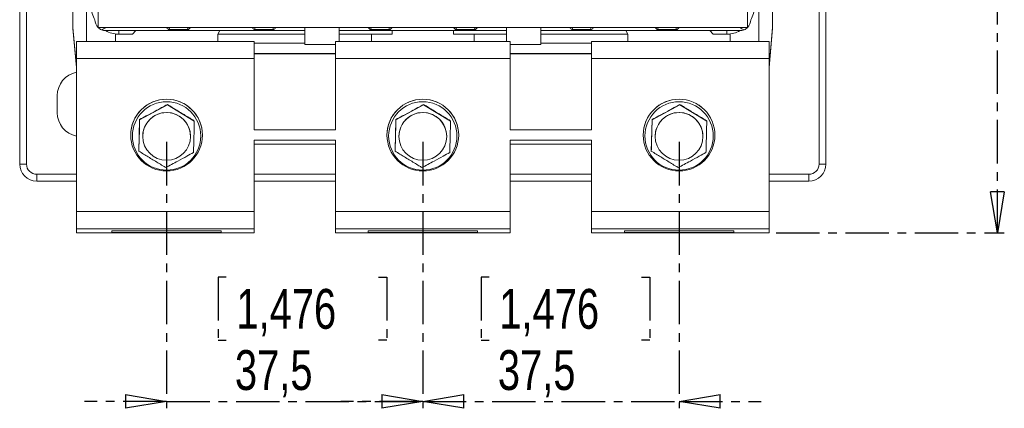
# Model space of a CAD drawing. Header units: millimetres. Extents: x 0 to 841, y 0 to 594.
# Tile 3 of 11: x 153 to 297, y 325 to 382. Entities that reach past the tile are written whole.
import ezdxf

# ---------------------------------------------------------------- set-up
doc = ezdxf.new("R2010")
doc.units = ezdxf.units.MM
doc.linetypes.add('CENTER', pattern=[10.16, 6.35, -1.27, 1.27, -1.27])
doc.layers.add('CENTRO', color=7, linetype='CENTER')
doc.styles.add('SLDTEXTSTYLE3', font='TXT', dxfattribs={"width": 0.75})
doc.dimstyles.new('SLDDIMSTYLE0', dxfattribs={"dimtxt": 5.820833, "dimasz": 6, "dimexe": 0, "dimexo": 0.0625, "dimgap": 1.455208, "dimtad": 1, "dimdec": 1, "dimrnd": 1e-09, "dimzin": 12, "dimdsep": 46, "dimtxsty": 'SLDTEXTSTYLE3', "dimblk1": 'CLOSED', "dimblk2": 'CLOSED', "dimsah": 1, "dimcen": 0.09, "dimadec": 0, "dimazin": 3, "dimtfac": 1, "dimtdec": 1, "dimtmove": 0, "dimatfit": 0, "dimldrblk": 'CLOSED', "dimfxl": 0, "dimfrac": 2, "dimtolj": 1, "dimtzin": 12, "dimarcsym": 0})
doc.dimstyles.new('SLDDIMSTYLE1', dxfattribs={"dimtxt": 5.820833, "dimasz": 6, "dimexe": 0, "dimexo": 0.0625, "dimgap": 1.455208, "dimtad": 1, "dimdec": 1, "dimrnd": 1e-09, "dimzin": 12, "dimdsep": 46, "dimtxsty": 'SLDTEXTSTYLE3', "dimblk1": 'CLOSED', "dimblk2": 'CLOSED', "dimsah": 1, "dimcen": 0.09, "dimadec": 0, "dimazin": 3, "dimtfac": 1, "dimtdec": 1, "dimtofl": 0, "dimtmove": 0, "dimatfit": 3, "dimldrblk": 'CLOSED', "dimfxl": 0, "dimfrac": 2, "dimtolj": 1, "dimtzin": 12, "dimarcsym": 0})

# ---------------------------------------------------------------- blocks, each defined once
blk = doc.blocks.new('_CLOSED')
at = {"color": 0, "linetype": 'ByBlock', "lineweight": -2}
for p, q in [((-1, 0.166667), (0, 0)), ((-1, 0.166667), (-1, -0.166667)), ((0, 0), (-1, -0.166667)), ((0, 0), (-1, 0))]:
    blk.add_line(p, q, dxfattribs=at)
blk = doc.blocks.new('_D')
at = {"layer": 'CENTRO'}
for p, q in [((174.66, 364.02), (174.66, 325.07)), ((212.16, 364.02), (212.16, 325.07)), ((183.39, 344.26), (182.21, 344.26)), ((182.21, 344.26), (182.21, 335.01)), ((205.69, 344.26), (206.87, 344.26)), ((206.87, 344.26), (206.87, 335.01)), ((182.21, 335.01), (183.39, 335.01)), ((206.87, 335.01), (205.69, 335.01)), ((174.66, 326.07), (162.66, 326.07)), ((174.66, 326.07), (212.16, 326.07)), ((212.16, 326.07), (224.16, 326.07))]:
    blk.add_line(p, q, dxfattribs=at)
at = {"layer": 'CENTRO', "xscale": 6, "yscale": 6}
blk.add_blockref('_CLOSED', (174.66, 326.07, -2.69), dxfattribs=at)
at = {"layer": 'CENTRO', "xscale": 6, "yscale": 6, "rotation": 180.0000000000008}
blk.add_blockref('_CLOSED', (212.16, 326.07, -2.69), dxfattribs=at)
at = {"layer": 'CENTRO', "char_height": 5.821, "attachment_point": 1, "style": 'SLDTEXTSTYLE3'}
for s, insert in [('1,476', (184.87, 342.52, -2.69)), ('37,5', (184.66, 333.57, -2.69))]:
    blk.add_mtext(s, dxfattribs=dict(at, insert=insert))
blk = doc.blocks.new('_D_1')
at = {"layer": 'CENTRO'}
for p, q in [((212.16, 364.02), (212.16, 325.07)), ((249.66, 364.02), (249.66, 325.07)), ((221.88, 344.26), (220.7, 344.26)), ((220.7, 344.26), (220.7, 335.01)), ((244.18, 344.26), (245.36, 344.26)), ((245.36, 344.26), (245.36, 335.01)), ((220.7, 335.01), (221.88, 335.01)), ((245.36, 335.01), (244.18, 335.01)), ((212.16, 326.07), (200.16, 326.07)), ((212.16, 326.07), (249.66, 326.07)), ((249.66, 326.07), (261.66, 326.07))]:
    blk.add_line(p, q, dxfattribs=at)
at = {"layer": 'CENTRO', "xscale": 6, "yscale": 6}
blk.add_blockref('_CLOSED', (212.16, 326.07, -2.69), dxfattribs=at)
at = {"layer": 'CENTRO', "xscale": 6, "yscale": 6, "rotation": 180.0000000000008}
blk.add_blockref('_CLOSED', (249.66, 326.07, -2.69), dxfattribs=at)
at = {"layer": 'CENTRO', "char_height": 5.821, "attachment_point": 1, "style": 'SLDTEXTSTYLE3'}
for s, insert in [('1,476', (223.35, 342.52, -2.69)), ('37,5', (223.14, 333.57, -2.69))]:
    blk.add_mtext(s, dxfattribs=dict(at, insert=insert))
blk = doc.blocks.new('_D_2')
at = {"layer": 'CENTRO'}
for p, q in [((263.86, 515.85), (297.26, 515.85)), ((296.26, 350.73), (296.26, 515.85)), ((278.07, 443.01), (278.07, 444.19)), ((278.07, 444.19), (287.32, 444.19)), ((287.32, 444.19), (287.32, 443.01)), ((278.07, 420.71), (278.07, 419.53)), ((278.07, 419.53), (287.32, 419.53)), ((287.32, 419.53), (287.32, 420.71)), ((263.86, 350.73), (297.26, 350.73))]:
    blk.add_line(p, q, dxfattribs=at)
at = {"layer": 'CENTRO', "xscale": 6, "yscale": 6}
for p, rotation in [((296.26, 515.85, -2.69), 90.00000000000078), ((296.26, 350.73, -2.69), 270.0000000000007)]:
    blk.add_blockref('_CLOSED', p, dxfattribs=dict(at, rotation=rotation))
at = {"layer": 'CENTRO', "char_height": 5.821, "attachment_point": 1, "rotation": 90, "style": 'SLDTEXTSTYLE3'}
for s, insert in [('6,501', (279.82, 422.18, -2.69)), ('165,1', (288.76, 419.82, -2.69))]:
    blk.add_mtext(s, dxfattribs=dict(at, insert=insert))

msp = doc.modelspace()

# ---------------------------------------------------------------- linework, layer by layer
at = {"color": 7, "linetype": 'Continuous', "lineweight": 15}
for p, q in [((164.63, 485.82), (164.63, 380.76)), ((259.69, 380.76), (259.69, 485.82)), ((153.16, 396.89), (153.16, 360.79)), ((271.16, 360.79), (271.16, 396.89)), ((160.96, 389.74), (160.96, 380.74)), ((263.36, 389.74), (263.36, 380.74)), ((162.96, 388.24), (162.96, 378.7)), ((261.36, 388.24), (261.36, 378.7)), ((160.96, 380.74), (161.46, 375.02)), ((160.96, 380.63), (160.96, 380.74)), ((161.46, 374.92), (160.96, 380.63)), ((164.63, 380.76), (259.69, 380.76)), ((177.86, 380.44), (174.96, 380.44)), ((190.36, 380.44), (187.46, 380.44)), ((194.91, 378.29), (194.91, 380.76)), ((199.91, 380.76), (199.91, 378.7)), ((204.46, 380.44), (207.36, 380.44)), ((216.96, 380.44), (219.86, 380.44)), ((224.41, 378.7), (224.41, 380.76)), ((229.41, 378.29), (229.41, 380.76)), ((236.86, 380.44), (233.96, 380.44)), ((249.36, 380.44), (246.46, 380.44)), ((262.86, 375.02), (263.36, 380.74)), ((263.36, 380.63), (262.86, 374.92)), ((263.36, 380.74), (263.36, 380.63)), ((165.76, 380.29), (194.91, 380.29)), ((169.66, 379.79), (167.16, 379.79)), ((167.16, 379.79), (167.16, 378.7)), ((170.16, 380.29), (169.66, 379.79)), ((182.16, 379.79), (182.46, 380.29)), ((182.16, 378.7), (182.16, 379.79)), ((224.41, 380.29), (199.91, 380.29)), ((204.66, 378.7), (204.66, 379.79)), ((204.66, 379.79), (207.66, 379.79)), ((207.66, 379.79), (207.66, 380.29)), ((216.66, 380.29), (216.66, 379.79)), ((216.66, 379.79), (219.66, 379.79)), ((219.66, 379.79), (219.66, 378.7)), ((258.56, 380.29), (229.41, 380.29)), ((242.16, 379.79), (241.87, 380.29)), ((242.16, 378.7), (242.16, 379.79)), ((254.16, 380.29), (254.66, 379.79)), ((254.66, 379.79), (257.16, 379.79)), ((257.16, 379.79), (257.16, 378.7)), ((161.46, 378.7), (187.46, 378.7)), ((161.46, 376.22), (161.46, 378.7)), ((187.46, 378.7), (187.46, 376.22)), ((194.91, 378.46), (187.46, 378.46)), ((199.36, 378.29), (194.91, 378.29)), ((199.36, 378.7), (224.96, 378.7)), ((199.36, 376.22), (199.36, 378.7)), ((224.96, 378.7), (224.96, 376.22)), ((229.41, 378.29), (224.96, 378.29)), ((236.86, 378.46), (229.41, 378.46)), ((236.86, 378.7), (262.86, 378.7)), ((236.86, 376.22), (236.86, 378.7)), ((262.86, 378.7), (262.86, 376.22)), ((187.46, 376.22), (161.46, 376.22)), ((161.46, 353.83), (161.46, 376.22)), ((199.36, 376.96), (187.46, 376.96)), ((199.36, 376.88), (187.46, 376.88)), ((187.46, 365.77), (187.46, 376.22)), ((199.36, 376.22), (199.36, 365.77)), ((224.96, 376.22), (199.36, 376.22)), ((236.86, 376.96), (224.96, 376.96)), ((236.86, 376.88), (224.96, 376.88)), ((224.96, 365.77), (224.96, 376.22)), ((236.86, 376.22), (236.86, 365.77)), ((262.86, 376.22), (236.86, 376.22)), ((262.86, 353.83), (262.86, 376.22)), ((158.66, 370.79), (158.66, 368.29)), ((174.78, 369.45), (170.72, 367.24)), ((174.78, 369.45), (174.78, 369.5)), ((178.72, 367.04), (174.78, 369.45)), ((212.28, 369.45), (208.22, 367.24)), ((212.28, 369.45), (212.28, 369.5)), ((216.22, 367.04), (212.28, 369.45)), ((249.78, 369.45), (245.72, 367.24)), ((249.78, 369.45), (249.78, 369.5)), ((253.72, 367.04), (249.78, 369.45)), ((170.72, 367.24), (170.6, 362.62)), ((170.72, 367.24), (170.72, 367.29)), ((208.22, 367.24), (208.1, 362.62)), ((208.22, 367.24), (208.22, 367.29)), ((245.72, 367.24), (245.6, 362.62)), ((245.72, 367.24), (245.72, 367.29)), ((199.36, 365.77), (187.46, 365.77)), ((236.86, 365.77), (224.96, 365.77)), ((187.46, 364.27), (199.36, 364.27)), ((187.46, 353.83), (187.46, 364.27)), ((187.46, 363.68), (199.36, 363.68)), ((199.36, 364.27), (199.36, 353.83)), ((224.96, 364.27), (236.86, 364.27)), ((224.96, 353.83), (224.96, 364.27)), ((224.96, 363.68), (236.86, 363.68)), ((236.86, 364.27), (236.86, 353.83)), ((153.16, 360.79), (154.16, 360.79)), ((271.16, 360.79), (270.16, 360.79)), ((155.66, 358.29), (155.66, 359.29)), ((268.66, 358.29), (268.66, 359.29)), ((155.66, 358.29), (161.46, 358.29)), ((187.46, 358.29), (199.36, 358.29)), ((224.96, 358.29), (236.86, 358.29)), ((262.86, 358.29), (268.66, 358.29)), ((161.46, 351.3), (161.46, 353.83)), ((161.46, 353.83), (187.46, 353.83)), ((187.46, 353.83), (187.46, 351.3)), ((199.36, 351.3), (199.36, 353.83)), ((199.36, 353.83), (224.96, 353.83)), ((224.96, 353.83), (224.96, 351.3)), ((236.86, 351.3), (236.86, 353.83)), ((236.86, 353.83), (262.86, 353.83)), ((262.86, 353.83), (262.86, 351.3)), ((187.46, 351.3), (161.46, 351.3)), ((161.46, 351.3), (161.46, 350.73)), ((161.46, 350.73), (187.46, 350.73)), ((166.66, 351.01), (166.66, 350.77)), ((182.66, 351.01), (166.66, 351.01)), ((166.66, 350.77), (182.66, 350.77)), ((182.66, 350.77), (182.66, 351.01)), ((187.46, 351.3), (187.46, 350.73)), ((224.96, 351.3), (199.36, 351.3)), ((199.36, 351.3), (199.36, 350.73)), ((199.36, 350.73), (224.96, 350.73)), ((204.16, 351.01), (204.16, 350.77)), ((220.16, 351.01), (204.16, 351.01)), ((204.16, 350.77), (220.16, 350.77)), ((220.16, 350.77), (220.16, 351.01)), ((224.96, 351.3), (224.96, 350.73)), ((262.86, 351.3), (236.86, 351.3)), ((236.86, 351.3), (236.86, 350.73)), ((236.86, 350.73), (262.86, 350.73)), ((241.66, 351.01), (241.66, 350.77)), ((257.66, 351.01), (241.66, 351.01)), ((241.66, 350.77), (257.66, 350.77)), ((257.66, 350.77), (257.66, 351.01)), ((262.86, 350.73), (262.86, 351.3))]:
    msp.add_line(p, q, dxfattribs=at)
at = {"color": 8, "linetype": 'Continuous', "lineweight": 15}
for p, q in [((154.16, 360.79), (154.16, 396.89)), ((270.16, 396.89), (270.16, 360.79)), ((167.66, 379.79), (167.66, 380.29)), ((182.16, 379.79), (194.91, 379.79)), ((199.91, 379.79), (204.66, 379.79)), ((219.66, 379.79), (224.41, 379.79)), ((229.41, 379.79), (242.16, 379.79)), ((256.66, 379.79), (256.66, 380.29)), ((161.46, 359.29), (155.66, 359.29)), ((199.36, 359.29), (187.46, 359.29)), ((236.86, 359.29), (224.96, 359.29)), ((268.66, 359.29), (262.86, 359.29))]:
    msp.add_line(p, q, dxfattribs=at)
at = {"color": 7, "linetype": 'Continuous', "lineweight": 15}
for centre, radius in [((174.66, 365.02), 5.25), ((174.66, 364.89), 5), ((212.16, 365.02), 5.25), ((212.16, 364.89), 5), ((249.66, 365.02), 5.25), ((249.66, 364.89), 5), ((174.66, 364.83), 3.5), ((212.16, 364.83), 3.5), ((249.66, 364.83), 3.5)]:
    msp.add_circle(centre, radius, dxfattribs=at)
at = {"color": 8, "linetype": 'Continuous', "lineweight": 15}
for centre, start, end in [((167.66, 383.79), 180, 208.9679), ((256.66, 383.79), 331.0321, 360), ((167.66, 383.79), 241.0321, 270), ((256.66, 383.79), 270, 298.9679)]:
    msp.add_arc(centre, 4, start, end, dxfattribs=at)
at = {"color": 7, "linetype": 'Continuous', "lineweight": 15}
for centre, radius, start, end in [((165.76, 381.89), 1.6, 180, 225), ((258.56, 381.89), 1.6, 315, 0), ((165.76, 381.89), 1.6, 225, 247.4967), ((258.56, 381.89), 1.6, 292.5033, 315), ((165.76, 381.89), 1.6, 247.4964, 270), ((258.56, 381.89), 1.6, 270, 292.5036), ((162.16, 370.79), 3.5, 101.537, 180), ((174.66, 365.01), 5.25, 89.9988, 179.999), ((174.66, 365.01), 5.25, 0.0011, 90.0012), ((212.16, 365.01), 5.25, 89.9988, 179.999), ((212.16, 365.01), 5.25, 0.001, 90.0012), ((249.66, 365.01), 5.25, 89.9988, 179.999), ((249.66, 365.01), 5.25, 0.0011, 90.0011), ((162.16, 368.29), 3.5, 180, 258.463), ((174.66, 364.82), 3.5, 58.5431, 179.9983), ((174.66, 364.82), 3.5, 0.0003, 58.5448), ((212.16, 364.82), 3.5, 58.5431, 179.9983), ((212.16, 364.82), 3.5, 0.0004, 58.5447), ((249.66, 364.82), 3.5, 58.543, 179.9984), ((249.66, 364.82), 3.5, 0.0004, 58.5447), ((155.66, 360.79), 2.5, 180, 270), ((155.66, 360.79), 1.5, 180, 270), ((268.66, 360.79), 1.5, 270, 0), ((268.66, 360.79), 2.5, 270, 0)]:
    msp.add_arc(centre, radius, start, end, dxfattribs=at)
for centre, major_axis, ratio, start_param, end_param in [((165.76, 381.89), (1.48, 1.48), 0.414214, 3.927002, 4.31969), ((174.66, 381), (0, -0.707), 0.707107, 0.648882, 1.226793), ((178.16, 381), (0, 0.707), 0.707107, 1.914799, 2.492711), ((187.16, 381), (0, -0.707), 0.707107, 0.648882, 1.226793), ((190.66, 381), (0, 0.707), 0.707107, 1.914799, 2.492711), ((204.16, 381), (0, -0.707), 0.707107, 0.648882, 1.226793), ((207.66, 381), (0, 0.707), 0.707107, 1.914799, 2.492711), ((216.66, 381), (0, -0.707), 0.707107, 0.648882, 1.226793), ((220.16, 381), (0, 0.707), 0.707107, 1.914799, 2.492711), ((233.66, 381), (0, -0.707), 0.707107, 0.648882, 1.226793), ((237.16, 381), (0, 0.707), 0.707107, 1.914799, 2.492711), ((246.16, 381), (0, -0.707), 0.707107, 0.648882, 1.226793), ((249.66, 381), (0, 0.707), 0.707107, 1.914799, 2.492711), ((258.56, 381.89), (-1.48, 1.48), 0.414214, 1.963495, 2.356184)]:
    msp.add_ellipse(centre, major_axis=major_axis, ratio=ratio, start_param=start_param, end_param=end_param, dxfattribs=at)
for points, knots in [([(174.66, 380.76), (174.66, 380.76), (174.77, 380.63), (174.87, 380.53), (174.96, 380.44)], [0, 0, 0, 0, 0.012395, 1, 1, 1, 1]), ([(177.86, 380.44), (177.96, 380.53), (178.06, 380.63), (178.16, 380.76), (178.16, 380.76)], [0, 0, 0, 0, 0.987608, 1, 1, 1, 1]), ([(187.16, 380.76), (187.16, 380.76), (187.27, 380.63), (187.37, 380.53), (187.46, 380.44)], [0, 0, 0, 0, 0.0123952, 1, 1, 1, 1]), ([(190.36, 380.44), (190.46, 380.53), (190.56, 380.63), (190.66, 380.76), (190.66, 380.76)], [0, 0, 0, 0, 0.9876062, 1, 1, 1, 1]), ([(204.16, 380.76), (204.16, 380.76), (204.27, 380.63), (204.37, 380.53), (204.46, 380.44)], [0, 0, 0, 0, 0.012395, 1, 1, 1, 1]), ([(207.36, 380.44), (207.46, 380.53), (207.56, 380.63), (207.66, 380.76), (207.66, 380.76)], [0, 0, 0, 0, 0.987605, 1, 1, 1, 1]), ([(216.66, 380.76), (216.66, 380.76), (216.77, 380.63), (216.87, 380.53), (216.96, 380.44)], [0, 0, 0, 0, 0.012395, 1, 1, 1, 1]), ([(219.86, 380.44), (219.96, 380.53), (220.06, 380.63), (220.16, 380.76), (220.16, 380.76)], [0, 0, 0, 0, 0.987605, 1, 1, 1, 1]), ([(233.96, 380.44), (233.87, 380.53), (233.77, 380.63), (233.66, 380.76), (233.66, 380.76)], [0, 0, 0, 0, 0.9876062, 1, 1, 1, 1]), ([(236.86, 380.44), (236.96, 380.53), (237.06, 380.63), (237.16, 380.76), (237.16, 380.76)], [0, 0, 0, 0, 0.9876048, 1, 1, 1, 1]), ([(246.16, 380.76), (246.16, 380.76), (246.27, 380.63), (246.37, 380.53), (246.46, 380.44)], [0, 0, 0, 0, 0.012392, 1, 1, 1, 1]), ([(249.66, 380.76), (249.66, 380.76), (249.56, 380.63), (249.46, 380.53), (249.36, 380.44)], [0, 0, 0, 0, 0.012395, 1, 1, 1, 1]), ([(174.78, 369.5), (174.5, 369.35), (173.94, 369.04), (172.89, 368.46), (171.76, 367.85), (171.04, 367.47), (170.72, 367.29)], [0, 0, 0, 0, 0.216456, 0.440314, 0.751902, 1, 1, 1, 1]), ([(178.72, 367.09), (178.57, 367.18), (178.2, 367.41), (177.58, 367.79), (176.86, 368.22), (176.15, 368.66), (175.45, 369.09), (175.01, 369.36), (174.78, 369.5)], [0, 0, 0, 0, 0.120555, 0.298889, 0.476751, 0.645647, 0.814882, 1, 1, 1, 1]), ([(212.28, 369.5), (212, 369.35), (211.44, 369.04), (210.39, 368.46), (209.26, 367.85), (208.54, 367.47), (208.22, 367.29)], [0, 0, 0, 0, 0.216456, 0.440314, 0.751903, 1, 1, 1, 1]), ([(216.22, 367.09), (216.07, 367.18), (215.7, 367.41), (215.08, 367.79), (214.36, 368.22), (213.65, 368.66), (212.95, 369.09), (212.51, 369.36), (212.28, 369.5)], [0, 0, 0, 0, 0.1205553, 0.2988894, 0.4767508, 0.6456475, 0.8148819, 1, 1, 1, 1]), ([(249.78, 369.5), (249.5, 369.35), (248.94, 369.04), (247.89, 368.46), (246.76, 367.85), (246.04, 367.47), (245.72, 367.29)], [0, 0, 0, 0, 0.216456, 0.440314, 0.751903, 1, 1, 1, 1]), ([(253.72, 367.09), (253.57, 367.18), (253.2, 367.41), (252.58, 367.79), (251.86, 368.22), (251.15, 368.66), (250.45, 369.09), (250.01, 369.36), (249.78, 369.5)], [0, 0, 0, 0, 0.120555, 0.298889, 0.476751, 0.645647, 0.814882, 1, 1, 1, 1]), ([(170.72, 367.29), (170.71, 366.98), (170.7, 366.33), (170.67, 365.13), (170.63, 363.85), (170.61, 363.04), (170.6, 362.68)], [0, 0, 0, 0, 0.216457, 0.440314, 0.751902, 1, 1, 1, 1]), ([(178.6, 362.47), (178.61, 362.79), (178.63, 363.43), (178.66, 364.62), (178.69, 365.9), (178.71, 366.73), (178.72, 367.09)], [0, 0, 0, 0, 0.216457, 0.440314, 0.751902, 1, 1, 1, 1]), ([(208.22, 367.29), (208.21, 366.98), (208.2, 366.33), (208.17, 365.13), (208.13, 363.85), (208.11, 363.04), (208.1, 362.68)], [0, 0, 0, 0, 0.216457, 0.440314, 0.751902, 1, 1, 1, 1]), ([(216.1, 362.47), (216.11, 362.79), (216.13, 363.43), (216.16, 364.62), (216.19, 365.9), (216.21, 366.73), (216.22, 367.09)], [0, 0, 0, 0, 0.216457, 0.440314, 0.751902, 1, 1, 1, 1]), ([(245.72, 367.29), (245.71, 366.98), (245.7, 366.33), (245.67, 365.13), (245.63, 363.85), (245.61, 363.04), (245.6, 362.68)], [0, 0, 0, 0, 0.216457, 0.440314, 0.751902, 1, 1, 1, 1]), ([(253.6, 362.47), (253.61, 362.79), (253.63, 363.43), (253.66, 364.62), (253.69, 365.9), (253.71, 366.73), (253.72, 367.09)], [0, 0, 0, 0, 0.216457, 0.440314, 0.751902, 1, 1, 1, 1]), ([(170.6, 362.68), (170.83, 362.53), (171.28, 362.26), (171.97, 361.83), (172.68, 361.4), (173.4, 360.96), (174.02, 360.58), (174.4, 360.36), (174.54, 360.27)], [0, 0, 0, 0, 0.185118, 0.354353, 0.523248, 0.70111, 0.879445, 1, 1, 1, 1]), ([(174.54, 360.27), (174.82, 360.42), (175.39, 360.72), (176.44, 361.29), (177.56, 361.9), (178.28, 362.3), (178.6, 362.47)], [0, 0, 0, 0, 0.216456, 0.440314, 0.751903, 1, 1, 1, 1]), ([(208.1, 362.68), (208.33, 362.53), (208.78, 362.26), (209.47, 361.83), (210.18, 361.4), (210.9, 360.96), (211.52, 360.58), (211.9, 360.36), (212.04, 360.27)], [0, 0, 0, 0, 0.185118, 0.354352, 0.523248, 0.70111, 0.879445, 1, 1, 1, 1]), ([(212.04, 360.27), (212.32, 360.42), (212.89, 360.72), (213.94, 361.29), (215.06, 361.9), (215.78, 362.3), (216.1, 362.47)], [0, 0, 0, 0, 0.216457, 0.440314, 0.751903, 1, 1, 1, 1]), ([(245.6, 362.68), (245.83, 362.53), (246.28, 362.26), (246.97, 361.83), (247.68, 361.4), (248.4, 360.96), (249.02, 360.58), (249.4, 360.36), (249.54, 360.27)], [0, 0, 0, 0, 0.185118, 0.354353, 0.523248, 0.70111, 0.879445, 1, 1, 1, 1]), ([(249.54, 360.27), (249.82, 360.42), (250.39, 360.72), (251.44, 361.29), (252.56, 361.9), (253.28, 362.3), (253.6, 362.47)], [0, 0, 0, 0, 0.216456, 0.440314, 0.751903, 1, 1, 1, 1])]:
    msp.add_open_spline(points, degree=3, knots=knots, dxfattribs=at)

# ---------------------------------------------------------------- dimensions: what is measured, and where the dimension line sits
at = {"layer": 'CENTRO'}
for base, p1, p2, angle, dimstyle, picture, middle in [((296.26, 515.85), (262.86, 350.73), (262.86, 515.85), 90, 'SLDDIMSTYLE1', '_D_2', (296.26, 431.86)), ((212.16, 326.07), (174.66, 365.02), (212.16, 365.02), 0, 'SLDDIMSTYLE0', '_D', (194.54, 326.07)), ((249.66, 326.07), (212.16, 365.02), (249.66, 365.02), 0, 'SLDDIMSTYLE0', '_D_1', (233.03, 326.07))]:
    dim = msp.add_linear_dim(base=base, p1=p1, p2=p2, angle=angle, dimstyle=dimstyle, dxfattribs=at)
    dim.commit()
    dim.dimension.update_dxf_attribs({"geometry": picture, "text_midpoint": middle, "dimtype": 160})

doc.saveas('drawing.dxf')
